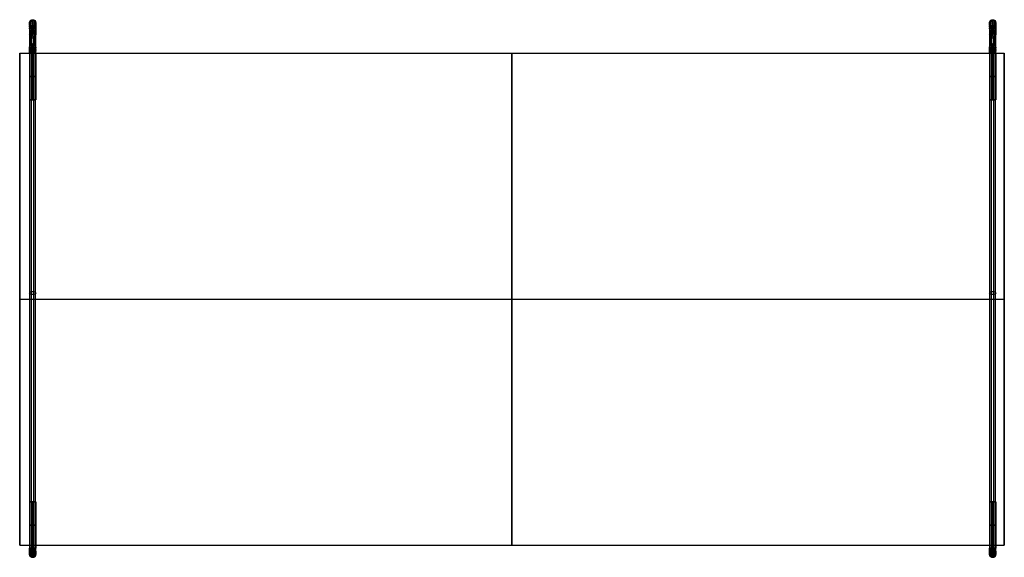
# Model space of a CAD drawing. Header units: millimetres. Extents: x -400 to 400, y -220 to 217.
import ezdxf

# ---------------------------------------------------------------- set-up
doc = ezdxf.new("R2010")
doc.units = ezdxf.units.MM
doc.layers.add('Défaut', color=7, linetype='Continuous', true_color=0x000000)

msp = doc.modelspace()

# ---------------------------------------------------------------- linework, layer by layer
at = {"layer": 'Défaut'}
for p, q in [((-388.58, 217.18, 301.7), (-388.58, 197.46, 12.5)), ((391.42, 217.18, 301.7), (391.42, 197.46, 12.5)), ((-391.82, 215.78, 301.79), (-391.82, 196.06, 12.6)), ((-390.42, 212.54, 302.01), (-390.42, 192.83, 12.82)), ((-387.18, 213.94, 301.92), (-387.18, 194.23, 12.72)), ((388.18, 215.78, 301.79), (388.18, 196.06, 12.6)), ((389.58, 212.54, 302.01), (389.58, 192.83, 12.82)), ((392.82, 213.94, 301.92), (392.82, 194.23, 12.72)), ((-391.82, -215.39, 56.33), (-391.82, 204.55, 308.66)), ((-390.42, -213.72, 53.55), (-390.42, 206.22, 305.88)), ((-388.58, -216.11, 57.53), (-388.58, 203.83, 309.86)), ((-387.18, -214.44, 54.75), (-387.18, 205.5, 307.08)), ((388.18, -215.39, 56.33), (388.18, 204.55, 308.66)), ((389.58, -213.72, 53.55), (389.58, 206.22, 305.88)), ((391.42, -216.11, 57.53), (391.42, 203.83, 309.86)), ((392.82, -214.44, 54.75), (392.82, 205.5, 307.08)), ((-400, 190.16, 8), (-400, -209.84, 8)), ((-392, 190.16, 8), (-392, 152.16, 8)), ((-389.5, 190.16, 10.5), (-389.5, 152.16, 10.5)), ((-389.5, 190.16, 5.5), (-389.5, 152.16, 5.5)), ((-387, 190.16, 8), (-387, 152.16, 8)), ((388, 190.16, 8), (388, 152.16, 8)), ((390.5, 190.16, 10.5), (390.5, 152.16, 10.5)), ((390.5, 190.16, 5.5), (390.5, 152.16, 5.5)), ((393, 190.16, 8), (393, 152.16, 8)), ((400, 190.16, 8), (400, -209.84, 8)), ((-387, 152.16, 8), (-392, 152.16, 8)), ((-389.5, 152.16, 10.5), (-389.5, 152.16, 5.5)), ((393, 152.16, 8), (388, 152.16, 8)), ((390.5, 152.16, 10.5), (390.5, 152.16, 5.5)), ((-400, -9.84, 16), (-400, -9.84)), ((400, -9.84, 16), (400, -9.84)), ((-392, -174.84, 8), (-392, -212.34, 8)), ((-392, -174.84, 8), (-387, -174.84, 8)), ((-389.5, -174.84, 10.5), (-389.5, -212.34, 10.5)), ((-389.5, -174.84, 5.5), (-389.5, -212.34, 5.5)), ((-389.5, -174.84, 10.5), (-389.5, -174.84, 5.5)), ((-387, -174.84, 8), (-387, -212.34, 8)), ((388, -174.84, 8), (388, -212.34, 8)), ((388, -174.84, 8), (393, -174.84, 8)), ((390.5, -174.84, 10.5), (390.5, -212.34, 10.5)), ((390.5, -174.84, 5.5), (390.5, -212.34, 5.5)), ((390.5, -174.84, 10.5), (390.5, -174.84, 5.5)), ((393, -174.84, 8), (393, -212.34, 8)), ((-390.42, -215.01, 13), (-390.42, -215.01, 51.26)), ((389.58, -215.01, 13), (389.58, -215.01, 51.26)), ((-391.82, -218.26, 13), (-391.82, -218.26, 51.26)), ((-388.58, -219.66, 13), (-388.58, -219.66, 51.26)), ((-387.18, -216.42, 13), (-387.18, -216.42, 51.26)), ((388.18, -218.26, 13), (388.18, -218.26, 51.26)), ((391.42, -219.66, 13), (391.42, -219.66, 51.26)), ((392.82, -216.42, 13), (392.82, -216.42, 51.26))]:
    msp.add_line(p, q, dxfattribs=at)
at = {"layer": 'Défaut', "extrusion": (0, -0.068015, -0.997684)}
for centre in [(-389.5, -193.83, -170.84), (390.5, -193.83, -170.84)]:
    msp.add_circle(centre, 2.5, dxfattribs=at)
at = {"layer": 'Défaut', "extrusion": (0, -1, 0)}
for centre in [(-389.5, 8, -171.16), (390.5, 8, -171.16), (-389.5, 8, 174.84), (390.5, 8, 174.84), (-389.5, 8, 193.59), (390.5, 8, 193.59)]:
    msp.add_circle(centre, 2.5, dxfattribs=at)
at = {"layer": 'Défaut', "extrusion": (0, 1, 0)}
for centre in [(389.5, 8, 152.16), (-390.5, 8, 152.16)]:
    msp.add_circle(centre, 2.5, dxfattribs=at)
at = {"layer": 'Défaut', "extrusion": (-1.81899e-12, 0.857167, 0.515038)}
for centre in [(389.5, 158.3, 89.35), (-390.5, 158.3, 89.35)]:
    msp.add_circle(centre, 2.5, dxfattribs=at)
at = {"layer": 'Défaut'}
for centre in [(-389.5, -217.34, 32.13), (390.5, -217.34, 32.13)]:
    msp.add_circle(centre, 2.5, dxfattribs=at)
at = {"layer": 'Défaut', "extrusion": (3.93742e-14, -0.068015, -0.997684)}
for centre in [(-389.5, -193.83, -315.77), (390.5, -193.83, -315.77)]:
    msp.add_arc(centre, 2.5, 201.6, 270, dxfattribs=at)
at = {"layer": 'Défaut', "extrusion": (7.33676e-14, -0.068015, -0.997684)}
for centre in [(-389.5, -193.83, -315.77), (390.5, -193.83, -315.77)]:
    msp.add_arc(centre, 2.5, 270, 0, dxfattribs=at)
at = {"layer": 'Défaut', "extrusion": (-3.21809e-13, -0.068015, -0.997684)}
for centre in [(-389.5, -193.83, -315.77), (390.5, -193.83, -315.77)]:
    msp.add_arc(centre, 2.5, 180, 201.6, dxfattribs=at)
at = {"layer": 'Défaut', "extrusion": (8.48403e-14, -0.068015, -0.997684)}
for centre in [(-389.5, -193.83, -315.77), (390.5, -193.83, -315.77)]:
    msp.add_arc(centre, 2.5, 90, 180, dxfattribs=at)
at = {"layer": 'Défaut', "extrusion": (2.76116e-14, -0.068015, -0.997684)}
for centre in [(-389.5, -193.83, -315.77), (390.5, -193.83, -315.77)]:
    msp.add_arc(centre, 2.5, 360, 90, dxfattribs=at)
at = {"layer": 'Défaut', "extrusion": (7.0538e-13, -0.857167, -0.515038)}
msp.add_arc((-389.5, 158.3, -334.31), 2.5, 180, 248.4, dxfattribs=at)
at = {"layer": 'Défaut', "extrusion": (-8.28551e-13, 0.857167, 0.515038)}
for centre in [(389.5, 158.3, 334.31), (-390.5, 158.3, 334.31)]:
    msp.add_arc(centre, 2.5, 0, 90, dxfattribs=at)
at = {"layer": 'Défaut', "extrusion": (6.90211e-13, -0.857167, -0.515038)}
for centre in [(-389.5, 158.3, -334.31), (390.5, 158.3, -334.31)]:
    msp.add_arc(centre, 2.5, 248.4, 270, dxfattribs=at)
at = {"layer": 'Défaut', "extrusion": (5.02261e-13, -0.857167, -0.515038)}
for centre in [(-389.5, 158.3, -334.31), (390.5, 158.3, -334.31)]:
    msp.add_arc(centre, 2.5, 270, 0, dxfattribs=at)
at = {"layer": 'Défaut', "extrusion": (3.25275e-13, -0.857167, -0.515038)}
for centre in [(-389.5, 158.3, -334.31), (390.5, 158.3, -334.31)]:
    msp.add_arc(centre, 2.5, 0, 90, dxfattribs=at)
at = {"layer": 'Défaut', "extrusion": (7.05352e-13, -0.857167, -0.515038)}
msp.add_arc((390.5, 158.3, -334.31), 2.5, 180, 248.4, dxfattribs=at)
at = {"layer": 'Défaut', "extrusion": (-4.36986e-14, 0.068015, 0.997684)}
for centre in [(389.5, -193.83, 25.9), (-390.5, -193.83, 25.9)]:
    msp.add_arc(centre, 2.5, 338.4, 360, dxfattribs=at)
at = {"layer": 'Défaut', "extrusion": (4.45907e-14, -0.068015, -0.997684)}
for centre in [(-389.5, -193.83, -25.9), (390.5, -193.83, -25.9)]:
    msp.add_arc(centre, 2.5, 90, 180, dxfattribs=at)
at = {"layer": 'Défaut', "extrusion": (-4.31599e-14, 0.068015, 0.997684)}
for centre in [(389.5, -193.83, 25.9), (-390.5, -193.83, 25.9)]:
    msp.add_arc(centre, 2.5, 270, 338.4, dxfattribs=at)
at = {"layer": 'Défaut', "extrusion": (-4.54203e-14, 0.068015, 0.997684)}
for centre in [(389.5, -193.83, 25.9), (-390.5, -193.83, 25.9)]:
    msp.add_arc(centre, 2.5, 180, 270, dxfattribs=at)
at = {"layer": 'Défaut', "extrusion": (-4.45284e-14, 0.068015, 0.997684)}
for centre in [(389.5, -193.83, 25.9), (-390.5, -193.83, 25.9)]:
    msp.add_arc(centre, 2.5, 90, 180, dxfattribs=at)
at = {"layer": 'Défaut', "extrusion": (0, -1, 0)}
for centre, start, end in [((-389.5, 8, -190.16), 90, 270), ((-389.5, 8, -190.16), 360, 90), ((-389.5, 8, -190.16), 270, 360), ((390.5, 8, -190.16), 90, 270), ((390.5, 8, -190.16), 360, 90), ((390.5, 8, -190.16), 270, 360), ((-389.5, 8, 212.34), 90, 270), ((390.5, 8, 212.34), 90, 270)]:
    msp.add_arc(centre, 2.5, start, end, dxfattribs=at)
at = {"layer": 'Défaut', "extrusion": (-5.82557e-13, 0.857167, 0.515038)}
for centre in [(389.5, 158.3, -155.61), (-390.5, 158.3, -155.61)]:
    msp.add_arc(centre, 2.5, 291.6, 0, dxfattribs=at)
at = {"layer": 'Défaut'}
for centre, start, end in [((-389.5, -217.34, 51.26), 90, 180), ((-389.5, -217.34, 13), 90, 180), ((-389.5, -217.34, 13), 0, 90), ((390.5, -217.34, 51.26), 90, 180), ((390.5, -217.34, 13), 90, 180), ((390.5, -217.34, 13), 0, 90), ((-389.5, -217.34, 13), 180, 201.6), ((-389.5, -217.34, 13), 201.6, 270), ((-389.5, -217.34, 13), 270, 0), ((390.5, -217.34, 13), 180, 201.6), ((390.5, -217.34, 13), 201.6, 270), ((390.5, -217.34, 13), 270, 0)]:
    msp.add_arc(centre, 2.5, start, end, dxfattribs=at)
at = {"layer": 'Défaut', "extrusion": (-6.60056e-13, 0.857167, 0.515038)}
for centre in [(389.5, 158.3, -155.61), (-390.5, 158.3, -155.61)]:
    msp.add_arc(centre, 2.5, 360, 90, dxfattribs=at)
at = {"layer": 'Défaut', "extrusion": (-5.56527e-13, 0.857167, 0.515038)}
for centre in [(389.5, 158.3, -155.61), (-390.5, 158.3, -155.61)]:
    msp.add_arc(centre, 2.5, 270, 291.6, dxfattribs=at)
at = {"layer": 'Défaut', "extrusion": (0, 1, 0)}
for centre, start, end in [((389.5, 8, -212.34), 90, 180), ((389.5, 8, -212.34), 180, 270), ((-390.5, 8, -212.34), 90, 180), ((-390.5, 8, -212.34), 180, 270)]:
    msp.add_arc(centre, 2.5, start, end, dxfattribs=at)
at = {"layer": 'Défaut', "extrusion": (-6.66915e-13, 0.857167, 0.515038)}
for centre in [(389.5, 158.3, -155.61), (-390.5, 158.3, -155.61)]:
    msp.add_arc(centre, 2.5, 180, 270, dxfattribs=at)
at = {"layer": 'Défaut', "extrusion": (0, 0, -1)}
for centre, start, end in [((389.5, -217.34, -51.26), 90, 180), ((-390.5, -217.34, -51.26), 90, 180), ((389.5, -217.34, -51.26), 338.4, 360), ((389.5, -217.34, -51.26), 270, 338.4), ((389.5, -217.34, -51.26), 180, 270), ((-390.5, -217.34, -51.26), 338.4, 360), ((-390.5, -217.34, -51.26), 270, 338.4), ((-390.5, -217.34, -51.26), 180, 270)]:
    msp.add_arc(centre, 2.5, start, end, dxfattribs=at)
at = {"layer": 'Défaut', "extrusion": (-5.49893e-13, 0.857167, 0.515038)}
for centre in [(389.5, 158.3, -155.61), (-390.5, 158.3, -155.61)]:
    msp.add_arc(centre, 2.5, 90, 180, dxfattribs=at)
at = {"layer": 'Défaut'}
for points, knots in [([(-389.5, 212.3, 303.09), (-392, 212.3, 303.09), (-392, 214.75, 303.58), (-392, 217.2, 304.08), (-389.5, 217.2, 304.08)], [7.853982, 7.853982, 7.853982, 11.780972, 11.780972, 15.707963, 15.707963, 15.707963]), ([(-389.5, 211.93, 304.13), (-392, 211.93, 304.13), (-392, 214.15, 305.28), (-392, 216.37, 306.43), (-389.5, 216.37, 306.43)], [7.853982, 7.853982, 7.853982, 11.780972, 11.780972, 15.707963, 15.707963, 15.707963]), ([(-389.5, 217.2, 304.08), (-387, 217.2, 304.08), (-387, 214.75, 303.58), (-387, 212.3, 303.09), (-389.5, 212.3, 303.09)], [0, 0, 0, 3.926991, 3.926991, 7.853982, 7.853982, 7.853982]), ([(-389.5, 216.37, 306.43), (-387, 216.37, 306.43), (-387, 214.15, 305.28), (-387, 211.93, 304.13), (-389.5, 211.93, 304.13)], [0, 0, 0, 3.926991, 3.926991, 7.853982, 7.853982, 7.853982]), ([(390.5, 212.3, 303.09), (388, 212.3, 303.09), (388, 214.75, 303.58), (388, 217.2, 304.08), (390.5, 217.2, 304.08)], [7.853982, 7.853982, 7.853982, 11.780972, 11.780972, 15.707963, 15.707963, 15.707963]), ([(390.5, 211.93, 304.13), (388, 211.93, 304.13), (388, 214.15, 305.28), (388, 216.37, 306.43), (390.5, 216.37, 306.43)], [7.853982, 7.853982, 7.853982, 11.780972, 11.780972, 15.707963, 15.707963, 15.707963]), ([(390.5, 217.2, 304.08), (393, 217.2, 304.08), (393, 214.75, 303.58), (393, 212.3, 303.09), (390.5, 212.3, 303.09)], [0, 0, 0, 3.926991, 3.926991, 7.853982, 7.853982, 7.853982]), ([(390.5, 216.37, 306.43), (393, 216.37, 306.43), (393, 214.15, 305.28), (393, 211.93, 304.13), (390.5, 211.93, 304.13)], [0, 0, 0, 3.926991, 3.926991, 7.853982, 7.853982, 7.853982]), ([(-389.5, 211.29, 305.04), (-392, 211.29, 305.04), (-392, 213.11, 306.75), (-392, 214.93, 308.46), (-389.5, 214.93, 308.46)], [7.853982, 7.853982, 7.853982, 11.780972, 11.780972, 15.707963, 15.707963, 15.707963]), ([(-389.5, 210.46, 305.71), (-392, 210.46, 305.71), (-392, 211.77, 307.84), (-392, 213.07, 309.97), (-389.5, 213.07, 309.97)], [7.853982, 7.853982, 7.853982, 11.780972, 11.780972, 15.707963, 15.707963, 15.707963]), ([(-389.5, 209.49, 306.14), (-392, 209.49, 306.14), (-392, 210.18, 308.54), (-392, 210.88, 310.94), (-389.5, 210.88, 310.94)], [7.853982, 7.853982, 7.853982, 11.780972, 11.780972, 15.707963, 15.707963, 15.707963]), ([(-389.5, 208.39, 306.3), (-392, 208.39, 306.3), (-392, 208.4, 308.8), (-392, 208.41, 311.3), (-389.5, 208.41, 311.3)], [7.853982, 7.853982, 7.853982, 11.780972, 11.780972, 15.707963, 15.707963, 15.707963]), ([(-389.5, 214.93, 308.46), (-387, 214.93, 308.46), (-387, 213.11, 306.75), (-387, 211.29, 305.04), (-389.5, 211.29, 305.04)], [0, 0, 0, 3.926991, 3.926991, 7.853982, 7.853982, 7.853982]), ([(-389.5, 213.07, 309.97), (-387, 213.07, 309.97), (-387, 211.77, 307.84), (-387, 210.46, 305.71), (-389.5, 210.46, 305.71)], [0, 0, 0, 3.926991, 3.926991, 7.853982, 7.853982, 7.853982]), ([(-389.5, 210.88, 310.94), (-387, 210.88, 310.94), (-387, 210.18, 308.54), (-387, 209.49, 306.14), (-389.5, 209.49, 306.14)], [0, 0, 0, 3.926991, 3.926991, 7.853982, 7.853982, 7.853982]), ([(-389.5, 208.41, 311.3), (-387, 208.41, 311.3), (-387, 208.4, 308.8), (-387, 208.39, 306.3), (-389.5, 208.39, 306.3)], [0, 0, 0, 3.926991, 3.926991, 7.853982, 7.853982, 7.853982]), ([(390.5, 211.29, 305.04), (388, 211.29, 305.04), (388, 213.11, 306.75), (388, 214.93, 308.46), (390.5, 214.93, 308.46)], [7.853982, 7.853982, 7.853982, 11.780972, 11.780972, 15.707963, 15.707963, 15.707963]), ([(390.5, 210.46, 305.71), (388, 210.46, 305.71), (388, 211.77, 307.84), (388, 213.07, 309.97), (390.5, 213.07, 309.97)], [7.853982, 7.853982, 7.853982, 11.780972, 11.780972, 15.707963, 15.707963, 15.707963]), ([(390.5, 209.49, 306.14), (388, 209.49, 306.14), (388, 210.18, 308.54), (388, 210.88, 310.94), (390.5, 210.88, 310.94)], [7.853982, 7.853982, 7.853982, 11.780972, 11.780972, 15.707963, 15.707963, 15.707963]), ([(390.5, 208.39, 306.3), (388, 208.39, 306.3), (388, 208.4, 308.8), (388, 208.41, 311.3), (390.5, 208.41, 311.3)], [7.853982, 7.853982, 7.853982, 11.780972, 11.780972, 15.707963, 15.707963, 15.707963]), ([(390.5, 214.93, 308.46), (393, 214.93, 308.46), (393, 213.11, 306.75), (393, 211.29, 305.04), (390.5, 211.29, 305.04)], [0, 0, 0, 3.926991, 3.926991, 7.853982, 7.853982, 7.853982]), ([(390.5, 213.07, 309.97), (393, 213.07, 309.97), (393, 211.77, 307.84), (393, 210.46, 305.71), (390.5, 210.46, 305.71)], [0, 0, 0, 3.926991, 3.926991, 7.853982, 7.853982, 7.853982]), ([(390.5, 210.88, 310.94), (393, 210.88, 310.94), (393, 210.18, 308.54), (393, 209.49, 306.14), (390.5, 209.49, 306.14)], [0, 0, 0, 3.926991, 3.926991, 7.853982, 7.853982, 7.853982]), ([(390.5, 208.41, 311.3), (393, 208.41, 311.3), (393, 208.4, 308.8), (393, 208.39, 306.3), (390.5, 208.39, 306.3)], [0, 0, 0, 3.926991, 3.926991, 7.853982, 7.853982, 7.853982]), ([(-389.5, 207.29, 306.15), (-392, 207.29, 306.15), (-392, 206.62, 308.55), (-392, 205.94, 310.96), (-389.5, 205.94, 310.96)], [7.853982, 7.853982, 7.853982, 11.780972, 11.780972, 15.707963, 15.707963, 15.707963]), ([(-389.5, 205.94, 310.96), (-387, 205.94, 310.96), (-387, 206.62, 308.55), (-387, 207.29, 306.15), (-389.5, 207.29, 306.15)], [0, 0, 0, 3.926991, 3.926991, 7.853982, 7.853982, 7.853982]), ([(390.5, 207.29, 306.15), (388, 207.29, 306.15), (388, 206.62, 308.55), (388, 205.94, 310.96), (390.5, 205.94, 310.96)], [7.853982, 7.853982, 7.853982, 11.780972, 11.780972, 15.707963, 15.707963, 15.707963]), ([(390.5, 205.94, 310.96), (393, 205.94, 310.96), (393, 206.62, 308.55), (393, 207.29, 306.15), (390.5, 207.29, 306.15)], [0, 0, 0, 3.926991, 3.926991, 7.853982, 7.853982, 7.853982]), ([(-389.5, 192.43, 11.96), (-392, 192.43, 11.96), (-392, 194.7, 10.92), (-392, 196.97, 9.87), (-389.5, 196.97, 9.87)], [7.853982, 7.853982, 7.853982, 11.780972, 11.780972, 15.707963, 15.707963, 15.707963]), ([(-389.5, 191.86, 11.17), (-392, 191.86, 11.17), (-392, 193.57, 9.35), (-392, 195.28, 7.52), (-389.5, 195.28, 7.52)], [7.853982, 7.853982, 7.853982, 11.780972, 11.780972, 15.707963, 15.707963, 15.707963]), ([(-389.5, 191.47, 10.87), (-392, 191.47, 10.87), (-392, 192.79, 8.75), (-392, 194.11, 6.62), (-389.5, 194.11, 6.62)], [7.853982, 7.853982, 7.853982, 11.780972, 11.780972, 15.707963, 15.707963, 15.707963]), ([(-389.5, 191.04, 10.66), (-392, 191.04, 10.66), (-392, 191.93, 8.32), (-392, 192.81, 5.99), (-389.5, 192.81, 5.99)], [7.853982, 7.853982, 7.853982, 11.780972, 11.780972, 15.707963, 15.707963, 15.707963]), ([(-389.5, 196.97, 9.87), (-387, 196.97, 9.87), (-387, 194.7, 10.92), (-387, 192.43, 11.96), (-389.5, 192.43, 11.96)], [0, 0, 0, 3.926991, 3.926991, 7.853982, 7.853982, 7.853982]), ([(-389.5, 195.28, 7.52), (-387, 195.28, 7.52), (-387, 193.57, 9.35), (-387, 191.86, 11.17), (-389.5, 191.86, 11.17)], [0, 0, 0, 3.926991, 3.926991, 7.853982, 7.853982, 7.853982]), ([(-389.5, 194.11, 6.62), (-387, 194.11, 6.62), (-387, 192.79, 8.75), (-387, 191.47, 10.87), (-389.5, 191.47, 10.87)], [0, 0, 0, 3.926991, 3.926991, 7.853982, 7.853982, 7.853982]), ([(-389.5, 192.81, 5.99), (-387, 192.81, 5.99), (-387, 191.93, 8.32), (-387, 191.04, 10.66), (-389.5, 191.04, 10.66)], [0, 0, 0, 3.926991, 3.926991, 7.853982, 7.853982, 7.853982]), ([(390.5, 192.43, 11.96), (388, 192.43, 11.96), (388, 194.7, 10.92), (388, 196.97, 9.87), (390.5, 196.97, 9.87)], [7.853982, 7.853982, 7.853982, 11.780972, 11.780972, 15.707963, 15.707963, 15.707963]), ([(390.5, 191.86, 11.17), (388, 191.86, 11.17), (388, 193.57, 9.35), (388, 195.28, 7.52), (390.5, 195.28, 7.52)], [7.853982, 7.853982, 7.853982, 11.780972, 11.780972, 15.707963, 15.707963, 15.707963]), ([(390.5, 191.47, 10.87), (388, 191.47, 10.87), (388, 192.79, 8.75), (388, 194.11, 6.62), (390.5, 194.11, 6.62)], [7.853982, 7.853982, 7.853982, 11.780972, 11.780972, 15.707963, 15.707963, 15.707963]), ([(390.5, 191.04, 10.66), (388, 191.04, 10.66), (388, 191.93, 8.32), (388, 192.81, 5.99), (390.5, 192.81, 5.99)], [7.853982, 7.853982, 7.853982, 11.780972, 11.780972, 15.707963, 15.707963, 15.707963]), ([(390.5, 196.97, 9.87), (393, 196.97, 9.87), (393, 194.7, 10.92), (393, 192.43, 11.96), (390.5, 192.43, 11.96)], [0, 0, 0, 3.926991, 3.926991, 7.853982, 7.853982, 7.853982]), ([(390.5, 195.28, 7.52), (393, 195.28, 7.52), (393, 193.57, 9.35), (393, 191.86, 11.17), (390.5, 191.86, 11.17)], [0, 0, 0, 3.926991, 3.926991, 7.853982, 7.853982, 7.853982]), ([(390.5, 194.11, 6.62), (393, 194.11, 6.62), (393, 192.79, 8.75), (393, 191.47, 10.87), (390.5, 191.47, 10.87)], [0, 0, 0, 3.926991, 3.926991, 7.853982, 7.853982, 7.853982]), ([(390.5, 192.81, 5.99), (393, 192.81, 5.99), (393, 191.93, 8.32), (393, 191.04, 10.66), (390.5, 191.04, 10.66)], [0, 0, 0, 3.926991, 3.926991, 7.853982, 7.853982, 7.853982]), ([(-389.5, -213.26, 10.68), (-392, -213.26, 10.68), (-392, -214.18, 8.35), (-392, -215.1, 6.03), (-389.5, -215.1, 6.03)], [7.853982, 7.853982, 7.853982, 11.780972, 11.780972, 15.707963, 15.707963, 15.707963]), ([(-389.5, -213.71, 10.91), (-392, -213.71, 10.91), (-392, -215.07, 8.82), (-392, -216.44, 6.72), (-389.5, -216.44, 6.72)], [7.853982, 7.853982, 7.853982, 11.780972, 11.780972, 15.707963, 15.707963, 15.707963]), ([(-389.5, -214.11, 11.23), (-392, -214.11, 11.23), (-392, -215.87, 9.46), (-392, -217.64, 7.7), (-389.5, -217.64, 7.7)], [7.853982, 7.853982, 7.853982, 11.780972, 11.780972, 15.707963, 15.707963, 15.707963]), ([(-389.5, -214.12, 53.01), (-392, -214.12, 53.01), (-392, -215.9, 54.76), (-392, -217.69, 56.51), (-389.5, -217.69, 56.51)], [7.853982, 7.853982, 7.853982, 11.780972, 11.780972, 15.707963, 15.707963, 15.707963]), ([(-389.5, -214.43, 11.63), (-392, -214.43, 11.63), (-392, -216.52, 10.26), (-392, -218.62, 8.9), (-389.5, -218.62, 8.9)], [7.853982, 7.853982, 7.853982, 11.780972, 11.780972, 15.707963, 15.707963, 15.707963]), ([(-389.5, -214.51, 52.49), (-392, -214.51, 52.49), (-392, -216.69, 53.72), (-392, -218.87, 54.95), (-389.5, -218.87, 54.95)], [7.853982, 7.853982, 7.853982, 11.780972, 11.780972, 15.707963, 15.707963, 15.707963]), ([(-389.5, -214.66, 12.08), (-392, -214.66, 12.08), (-392, -216.99, 11.16), (-392, -219.31, 10.24), (-389.5, -219.31, 10.24)], [7.853982, 7.853982, 7.853982, 11.780972, 11.780972, 15.707963, 15.707963, 15.707963]), ([(-389.5, -214.76, 51.88), (-392, -214.76, 51.88), (-392, -217.18, 52.51), (-392, -219.6, 53.13), (-389.5, -219.6, 53.13)], [7.853982, 7.853982, 7.853982, 11.780972, 11.780972, 15.707963, 15.707963, 15.707963]), ([(-389.5, -214.8, 12.55), (-392, -214.8, 12.55), (-392, -217.25, 12.09), (-392, -219.71, 11.64), (-389.5, -219.71, 11.64)], [7.853982, 7.853982, 7.853982, 11.780972, 11.780972, 15.707963, 15.707963, 15.707963]), ([(-389.5, -215.1, 6.03), (-387, -215.1, 6.03), (-387, -214.18, 8.35), (-387, -213.26, 10.68), (-389.5, -213.26, 10.68)], [0, 0, 0, 3.926991, 3.926991, 7.853982, 7.853982, 7.853982]), ([(-389.5, -216.44, 6.72), (-387, -216.44, 6.72), (-387, -215.07, 8.82), (-387, -213.71, 10.91), (-389.5, -213.71, 10.91)], [0, 0, 0, 3.926991, 3.926991, 7.853982, 7.853982, 7.853982]), ([(-389.5, -217.64, 7.7), (-387, -217.64, 7.7), (-387, -215.87, 9.46), (-387, -214.11, 11.23), (-389.5, -214.11, 11.23)], [0, 0, 0, 3.926991, 3.926991, 7.853982, 7.853982, 7.853982]), ([(-389.5, -217.69, 56.51), (-387, -217.69, 56.51), (-387, -215.9, 54.76), (-387, -214.12, 53.01), (-389.5, -214.12, 53.01)], [0, 0, 0, 3.926991, 3.926991, 7.853982, 7.853982, 7.853982]), ([(-389.5, -218.62, 8.9), (-387, -218.62, 8.9), (-387, -216.52, 10.26), (-387, -214.43, 11.63), (-389.5, -214.43, 11.63)], [0, 0, 0, 3.926991, 3.926991, 7.853982, 7.853982, 7.853982]), ([(-389.5, -218.87, 54.95), (-387, -218.87, 54.95), (-387, -216.69, 53.72), (-387, -214.51, 52.49), (-389.5, -214.51, 52.49)], [0, 0, 0, 3.926991, 3.926991, 7.853982, 7.853982, 7.853982]), ([(-389.5, -219.31, 10.24), (-387, -219.31, 10.24), (-387, -216.99, 11.16), (-387, -214.66, 12.08), (-389.5, -214.66, 12.08)], [0, 0, 0, 3.926991, 3.926991, 7.853982, 7.853982, 7.853982]), ([(-389.5, -219.6, 53.13), (-387, -219.6, 53.13), (-387, -217.18, 52.51), (-387, -214.76, 51.88), (-389.5, -214.76, 51.88)], [0, 0, 0, 3.926991, 3.926991, 7.853982, 7.853982, 7.853982]), ([(-389.5, -219.71, 11.64), (-387, -219.71, 11.64), (-387, -217.25, 12.09), (-387, -214.8, 12.55), (-389.5, -214.8, 12.55)], [0, 0, 0, 3.926991, 3.926991, 7.853982, 7.853982, 7.853982]), ([(390.5, -213.26, 10.68), (388, -213.26, 10.68), (388, -214.18, 8.35), (388, -215.1, 6.03), (390.5, -215.1, 6.03)], [7.853982, 7.853982, 7.853982, 11.780972, 11.780972, 15.707963, 15.707963, 15.707963]), ([(390.5, -213.71, 10.91), (388, -213.71, 10.91), (388, -215.07, 8.82), (388, -216.44, 6.72), (390.5, -216.44, 6.72)], [7.853982, 7.853982, 7.853982, 11.780972, 11.780972, 15.707963, 15.707963, 15.707963]), ([(390.5, -214.11, 11.23), (388, -214.11, 11.23), (388, -215.87, 9.46), (388, -217.64, 7.7), (390.5, -217.64, 7.7)], [7.853982, 7.853982, 7.853982, 11.780972, 11.780972, 15.707963, 15.707963, 15.707963]), ([(390.5, -214.12, 53.01), (388, -214.12, 53.01), (388, -215.9, 54.76), (388, -217.69, 56.51), (390.5, -217.69, 56.51)], [7.853982, 7.853982, 7.853982, 11.780972, 11.780972, 15.707963, 15.707963, 15.707963]), ([(390.5, -214.43, 11.63), (388, -214.43, 11.63), (388, -216.52, 10.26), (388, -218.62, 8.9), (390.5, -218.62, 8.9)], [7.853982, 7.853982, 7.853982, 11.780972, 11.780972, 15.707963, 15.707963, 15.707963]), ([(390.5, -214.51, 52.49), (388, -214.51, 52.49), (388, -216.69, 53.72), (388, -218.87, 54.95), (390.5, -218.87, 54.95)], [7.853982, 7.853982, 7.853982, 11.780972, 11.780972, 15.707963, 15.707963, 15.707963]), ([(390.5, -214.66, 12.08), (388, -214.66, 12.08), (388, -216.99, 11.16), (388, -219.31, 10.24), (390.5, -219.31, 10.24)], [7.853982, 7.853982, 7.853982, 11.780972, 11.780972, 15.707963, 15.707963, 15.707963]), ([(390.5, -214.76, 51.88), (388, -214.76, 51.88), (388, -217.18, 52.51), (388, -219.6, 53.13), (390.5, -219.6, 53.13)], [7.853982, 7.853982, 7.853982, 11.780972, 11.780972, 15.707963, 15.707963, 15.707963]), ([(390.5, -214.8, 12.55), (388, -214.8, 12.55), (388, -217.25, 12.09), (388, -219.71, 11.64), (390.5, -219.71, 11.64)], [7.853982, 7.853982, 7.853982, 11.780972, 11.780972, 15.707963, 15.707963, 15.707963]), ([(390.5, -215.1, 6.03), (393, -215.1, 6.03), (393, -214.18, 8.35), (393, -213.26, 10.68), (390.5, -213.26, 10.68)], [0, 0, 0, 3.926991, 3.926991, 7.853982, 7.853982, 7.853982]), ([(390.5, -216.44, 6.72), (393, -216.44, 6.72), (393, -215.07, 8.82), (393, -213.71, 10.91), (390.5, -213.71, 10.91)], [0, 0, 0, 3.926991, 3.926991, 7.853982, 7.853982, 7.853982]), ([(390.5, -217.64, 7.7), (393, -217.64, 7.7), (393, -215.87, 9.46), (393, -214.11, 11.23), (390.5, -214.11, 11.23)], [0, 0, 0, 3.926991, 3.926991, 7.853982, 7.853982, 7.853982]), ([(390.5, -217.69, 56.51), (393, -217.69, 56.51), (393, -215.9, 54.76), (393, -214.12, 53.01), (390.5, -214.12, 53.01)], [0, 0, 0, 3.926991, 3.926991, 7.853982, 7.853982, 7.853982]), ([(390.5, -218.62, 8.9), (393, -218.62, 8.9), (393, -216.52, 10.26), (393, -214.43, 11.63), (390.5, -214.43, 11.63)], [0, 0, 0, 3.926991, 3.926991, 7.853982, 7.853982, 7.853982]), ([(390.5, -218.87, 54.95), (393, -218.87, 54.95), (393, -216.69, 53.72), (393, -214.51, 52.49), (390.5, -214.51, 52.49)], [0, 0, 0, 3.926991, 3.926991, 7.853982, 7.853982, 7.853982]), ([(390.5, -219.31, 10.24), (393, -219.31, 10.24), (393, -216.99, 11.16), (393, -214.66, 12.08), (390.5, -214.66, 12.08)], [0, 0, 0, 3.926991, 3.926991, 7.853982, 7.853982, 7.853982]), ([(390.5, -219.6, 53.13), (393, -219.6, 53.13), (393, -217.18, 52.51), (393, -214.76, 51.88), (390.5, -214.76, 51.88)], [0, 0, 0, 3.926991, 3.926991, 7.853982, 7.853982, 7.853982]), ([(390.5, -219.71, 11.64), (393, -219.71, 11.64), (393, -217.25, 12.09), (393, -214.8, 12.55), (390.5, -214.8, 12.55)], [0, 0, 0, 3.926991, 3.926991, 7.853982, 7.853982, 7.853982])]:
    msp.add_rational_spline(points, [1, 0.707106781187, 1, 0.707106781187, 1], degree=2, knots=knots, dxfattribs=at)
for points, knots in [([(-389.5, 203.74, 310.01), (-389.5, 204.43, 310.42), (-389.5, 205.94, 311.08), (-389.5, 208.41, 311.41), (-389.5, 210.88, 311.06), (-389.5, 213.13, 310.07), (-389.5, 215.03, 308.52), (-389.5, 216.47, 306.48), (-389.5, 217.3, 304.13), (-389.5, 217.41, 302.48), (-389.5, 217.35, 301.68)], [-14.169444, -14.169444, -14.169444, -14.169444, -12.43176, -10.627083, -8.822406, -7.084722, -5.347038, -3.542361, -1.737684, 0, 0, 0, 0]), ([(390.5, 203.74, 310.01), (390.5, 204.43, 310.42), (390.5, 205.94, 311.08), (390.5, 208.41, 311.41), (390.5, 210.88, 311.06), (390.5, 213.13, 310.07), (390.5, 215.03, 308.52), (390.5, 216.47, 306.48), (390.5, 217.3, 304.13), (390.5, 217.41, 302.48), (390.5, 217.35, 301.68)], [-14.169444, -14.169444, -14.169444, -14.169444, -12.43176, -10.627083, -8.822406, -7.084722, -5.347038, -3.542361, -1.737684, 0, 0, 0, 0]), ([(-392, 214.86, 301.85), (-392, 214.9, 302.43), (-392, 214.82, 303.62), (-392, 214.22, 305.32), (-392, 213.18, 306.79), (-392, 211.81, 307.91), (-392, 210.18, 308.62), (-392, 208.4, 308.88), (-392, 206.62, 308.64), (-392, 205.52, 308.17), (-392, 205.03, 307.87)], [0, 0, 0, 0, 1.737684, 3.542361, 5.347038, 7.084722, 8.822406, 10.627083, 12.43176, 14.169444, 14.169444, 14.169444, 14.169444]), ([(-389.5, 212.37, 302.02), (-389.5, 212.39, 302.38), (-389.5, 212.34, 303.11), (-389.5, 211.97, 304.16), (-389.5, 211.33, 305.06), (-389.5, 210.49, 305.75), (-389.5, 209.49, 306.19), (-389.5, 208.39, 306.35), (-389.5, 207.29, 306.2), (-389.5, 206.62, 305.91), (-389.5, 206.31, 305.73)], [0, 0, 0, 0, 1.737684, 3.542361, 5.347038, 7.084722, 8.822406, 10.627083, 12.43176, 14.169444, 14.169444, 14.169444, 14.169444]), ([(-387, 214.86, 301.85), (-387, 214.9, 302.43), (-387, 214.82, 303.62), (-387, 214.22, 305.32), (-387, 213.18, 306.79), (-387, 211.81, 307.91), (-387, 210.18, 308.62), (-387, 208.4, 308.88), (-387, 206.62, 308.64), (-387, 205.52, 308.17), (-387, 205.03, 307.87)], [0, 0, 0, 0, 1.737684, 3.542361, 5.347038, 7.084722, 8.822406, 10.627083, 12.43176, 14.169444, 14.169444, 14.169444, 14.169444]), ([(388, 214.86, 301.85), (388, 214.9, 302.43), (388, 214.82, 303.62), (388, 214.22, 305.32), (388, 213.18, 306.79), (388, 211.81, 307.91), (388, 210.18, 308.62), (388, 208.4, 308.88), (388, 206.62, 308.64), (388, 205.52, 308.17), (388, 205.03, 307.87)], [0, 0, 0, 0, 1.737684, 3.542361, 5.347038, 7.084722, 8.822406, 10.627083, 12.43176, 14.169444, 14.169444, 14.169444, 14.169444]), ([(390.5, 212.37, 302.02), (390.5, 212.39, 302.38), (390.5, 212.34, 303.11), (390.5, 211.97, 304.16), (390.5, 211.33, 305.06), (390.5, 210.49, 305.75), (390.5, 209.49, 306.19), (390.5, 208.39, 306.35), (390.5, 207.29, 306.2), (390.5, 206.62, 305.91), (390.5, 206.31, 305.73)], [0, 0, 0, 0, 1.737684, 3.542361, 5.347038, 7.084722, 8.822406, 10.627083, 12.43176, 14.169444, 14.169444, 14.169444, 14.169444]), ([(393, 214.86, 301.85), (393, 214.9, 302.43), (393, 214.82, 303.62), (393, 214.22, 305.32), (393, 213.18, 306.79), (393, 211.81, 307.91), (393, 210.18, 308.62), (393, 208.4, 308.88), (393, 206.62, 308.64), (393, 205.52, 308.17), (393, 205.03, 307.87)], [0, 0, 0, 0, 1.737684, 3.542361, 5.347038, 7.084722, 8.822406, 10.627083, 12.43176, 14.169444, 14.169444, 14.169444, 14.169444]), ([(-392, 190.16, 8), (-392, 190.76, 8), (-392, 191.68, 8.17), (-392, 192.81, 8.73), (-392, 193.85, 9.52), (-392, 194.79, 10.82), (-392, 195.1, 12.06), (-392, 195.14, 12.66)], [0, 0, 0, 0, 1.80973, 2.773958, 3.756816, 5.703901, 7.513632, 7.513632, 7.513632, 7.513632]), ([(-389.5, 197.64, 12.49), (-389.5, 197.58, 11.59), (-389.5, 197.11, 9.74), (-389.5, 195.69, 7.78), (-389.5, 194.14, 6.59), (-389.5, 192.45, 5.75), (-389.5, 191.06, 5.5), (-389.5, 190.16, 5.5)], [-7.513632, -7.513632, -7.513632, -7.513632, -5.703901, -3.756816, -2.773958, -1.80973, 0, 0, 0, 0]), ([(-389.5, 190.16, 10.5), (-389.5, 190.46, 10.5), (-389.5, 190.92, 10.58), (-389.5, 191.48, 10.86), (-389.5, 192, 11.26), (-389.5, 192.47, 11.91), (-389.5, 192.63, 12.53), (-389.5, 192.65, 12.83)], [0, 0, 0, 0, 1.80973, 2.773958, 3.756816, 5.703901, 7.513632, 7.513632, 7.513632, 7.513632]), ([(-387, 190.16, 8), (-387, 190.76, 8), (-387, 191.68, 8.17), (-387, 192.81, 8.73), (-387, 193.85, 9.52), (-387, 194.79, 10.82), (-387, 195.1, 12.06), (-387, 195.14, 12.66)], [0, 0, 0, 0, 1.80973, 2.773958, 3.756816, 5.703901, 7.513632, 7.513632, 7.513632, 7.513632]), ([(388, 190.16, 8), (388, 190.76, 8), (388, 191.68, 8.17), (388, 192.81, 8.73), (388, 193.85, 9.52), (388, 194.79, 10.82), (388, 195.1, 12.06), (388, 195.14, 12.66)], [0, 0, 0, 0, 1.80973, 2.773958, 3.756816, 5.703901, 7.513632, 7.513632, 7.513632, 7.513632]), ([(390.5, 197.64, 12.49), (390.5, 197.58, 11.59), (390.5, 197.11, 9.74), (390.5, 195.69, 7.78), (390.5, 194.14, 6.59), (390.5, 192.45, 5.75), (390.5, 191.06, 5.5), (390.5, 190.16, 5.5)], [-7.513632, -7.513632, -7.513632, -7.513632, -5.703901, -3.756816, -2.773958, -1.80973, 0, 0, 0, 0]), ([(390.5, 190.16, 10.5), (390.5, 190.46, 10.5), (390.5, 190.92, 10.58), (390.5, 191.48, 10.86), (390.5, 192, 11.26), (390.5, 192.47, 11.91), (390.5, 192.63, 12.53), (390.5, 192.65, 12.83)], [0, 0, 0, 0, 1.80973, 2.773958, 3.756816, 5.703901, 7.513632, 7.513632, 7.513632, 7.513632]), ([(393, 190.16, 8), (393, 190.76, 8), (393, 191.68, 8.17), (393, 192.81, 8.73), (393, 193.85, 9.52), (393, 194.79, 10.82), (393, 195.1, 12.06), (393, 195.14, 12.66)], [0, 0, 0, 0, 1.80973, 2.773958, 3.756816, 5.703901, 7.513632, 7.513632, 7.513632, 7.513632]), ([(-392, -217.34, 13), (-392, -217.34, 12.7), (-392, -217.28, 12.07), (-392, -217.01, 11.13), (-392, -216.55, 10.24), (-392, -215.9, 9.44), (-392, -215.1, 8.79), (-392, -213.93, 8.18), (-392, -212.97, 8), (-392, -212.34, 8)], [0, 0, 0, 0, 0.914911, 1.884792, 2.89513, 3.926985, 4.958839, 5.969177, 7.853969, 7.853969, 7.853969, 7.853969]), ([(-392, -214.91, 55.54), (-392, -215.27, 55.33), (-392, -215.95, 54.79), (-392, -216.74, 53.75), (-392, -217.23, 52.54), (-392, -217.34, 51.68), (-392, -217.34, 51.26)], [0, 0, 0, 0, 1.265495, 2.574359, 3.883222, 5.148718, 5.148718, 5.148718, 5.148718]), ([(-389.5, -214.84, 13), (-389.5, -214.84, 12.85), (-389.5, -214.81, 12.53), (-389.5, -214.68, 12.07), (-389.5, -214.44, 11.62), (-389.5, -214.12, 11.22), (-389.5, -213.72, 10.89), (-389.5, -213.13, 10.59), (-389.5, -212.65, 10.5), (-389.5, -212.34, 10.5)], [0, 0, 0, 0, 0.914911, 1.884792, 2.89513, 3.926985, 4.958839, 5.969177, 7.853969, 7.853969, 7.853969, 7.853969]), ([(-389.5, -212.34, 5.5), (-389.5, -213.28, 5.5), (-389.5, -214.73, 5.78), (-389.5, -216.48, 6.68), (-389.5, -217.68, 7.66), (-389.5, -218.65, 8.86), (-389.5, -219.35, 10.2), (-389.5, -219.75, 11.6), (-389.5, -219.84, 12.54), (-389.5, -219.84, 13)], [-7.853969, -7.853969, -7.853969, -7.853969, -5.969177, -4.958839, -3.926985, -2.89513, -1.884792, -0.914911, 0, 0, 0, 0]), ([(-389.5, -213.63, 53.4), (-389.5, -213.81, 53.29), (-389.5, -214.15, 53.02), (-389.5, -214.54, 52.5), (-389.5, -214.78, 51.9), (-389.5, -214.84, 51.47), (-389.5, -214.84, 51.26)], [0, 0, 0, 0, 1.265495, 2.574359, 3.883222, 5.148718, 5.148718, 5.148718, 5.148718]), ([(-387, -217.34, 13), (-387, -217.34, 12.7), (-387, -217.28, 12.07), (-387, -217.01, 11.13), (-387, -216.55, 10.24), (-387, -215.9, 9.44), (-387, -215.1, 8.79), (-387, -213.93, 8.18), (-387, -212.97, 8), (-387, -212.34, 8)], [0, 0, 0, 0, 0.914911, 1.884792, 2.89513, 3.926985, 4.958839, 5.969177, 7.853969, 7.853969, 7.853969, 7.853969]), ([(-387, -214.91, 55.54), (-387, -215.27, 55.33), (-387, -215.95, 54.79), (-387, -216.74, 53.75), (-387, -217.23, 52.54), (-387, -217.34, 51.68), (-387, -217.34, 51.26)], [0, 0, 0, 0, 1.265495, 2.574359, 3.883222, 5.148718, 5.148718, 5.148718, 5.148718]), ([(388, -217.34, 13), (388, -217.34, 12.7), (388, -217.28, 12.07), (388, -217.01, 11.13), (388, -216.55, 10.24), (388, -215.9, 9.44), (388, -215.1, 8.79), (388, -213.93, 8.18), (388, -212.97, 8), (388, -212.34, 8)], [0, 0, 0, 0, 0.914911, 1.884792, 2.89513, 3.926985, 4.958839, 5.969177, 7.853969, 7.853969, 7.853969, 7.853969]), ([(388, -214.91, 55.54), (388, -215.27, 55.33), (388, -215.95, 54.79), (388, -216.74, 53.75), (388, -217.23, 52.54), (388, -217.34, 51.68), (388, -217.34, 51.26)], [0, 0, 0, 0, 1.265495, 2.574359, 3.883222, 5.148718, 5.148718, 5.148718, 5.148718]), ([(390.5, -214.84, 13), (390.5, -214.84, 12.85), (390.5, -214.81, 12.53), (390.5, -214.68, 12.07), (390.5, -214.44, 11.62), (390.5, -214.12, 11.22), (390.5, -213.72, 10.89), (390.5, -213.13, 10.59), (390.5, -212.65, 10.5), (390.5, -212.34, 10.5)], [0, 0, 0, 0, 0.914911, 1.884792, 2.89513, 3.926985, 4.958839, 5.969177, 7.853969, 7.853969, 7.853969, 7.853969]), ([(390.5, -212.34, 5.5), (390.5, -213.28, 5.5), (390.5, -214.73, 5.78), (390.5, -216.48, 6.68), (390.5, -217.68, 7.66), (390.5, -218.65, 8.86), (390.5, -219.35, 10.2), (390.5, -219.75, 11.6), (390.5, -219.84, 12.54), (390.5, -219.84, 13)], [-7.853969, -7.853969, -7.853969, -7.853969, -5.969177, -4.958839, -3.926985, -2.89513, -1.884792, -0.914911, 0, 0, 0, 0]), ([(390.5, -213.63, 53.4), (390.5, -213.81, 53.29), (390.5, -214.15, 53.02), (390.5, -214.54, 52.5), (390.5, -214.78, 51.9), (390.5, -214.84, 51.47), (390.5, -214.84, 51.26)], [0, 0, 0, 0, 1.265495, 2.574359, 3.883222, 5.148718, 5.148718, 5.148718, 5.148718]), ([(393, -217.34, 13), (393, -217.34, 12.7), (393, -217.28, 12.07), (393, -217.01, 11.13), (393, -216.55, 10.24), (393, -215.9, 9.44), (393, -215.1, 8.79), (393, -213.93, 8.18), (393, -212.97, 8), (393, -212.34, 8)], [0, 0, 0, 0, 0.914911, 1.884792, 2.89513, 3.926985, 4.958839, 5.969177, 7.853969, 7.853969, 7.853969, 7.853969]), ([(393, -214.91, 55.54), (393, -215.27, 55.33), (393, -215.95, 54.79), (393, -216.74, 53.75), (393, -217.23, 52.54), (393, -217.34, 51.68), (393, -217.34, 51.26)], [0, 0, 0, 0, 1.265495, 2.574359, 3.883222, 5.148718, 5.148718, 5.148718, 5.148718]), ([(-389.5, -219.84, 51.26), (-389.5, -219.84, 51.89), (-389.5, -219.67, 53.18), (-389.5, -218.94, 54.99), (-389.5, -217.76, 56.56), (-389.5, -216.74, 57.36), (-389.5, -216.2, 57.69)], [-5.148718, -5.148718, -5.148718, -5.148718, -3.883222, -2.574359, -1.265495, 0, 0, 0, 0]), ([(390.5, -219.84, 51.26), (390.5, -219.84, 51.89), (390.5, -219.67, 53.18), (390.5, -218.94, 54.99), (390.5, -217.76, 56.56), (390.5, -216.74, 57.36), (390.5, -216.2, 57.69)], [-5.148718, -5.148718, -5.148718, -5.148718, -3.883222, -2.574359, -1.265495, 0, 0, 0, 0])]:
    msp.add_open_spline(points, degree=3, knots=knots, dxfattribs=at)
for points in [[(-400, 190.16, 16), (-400, -9.84, 16), (-400, -209.84, 16)], [(-400, 190.16, 16), (0, 190.16, 16), (400, 190.16, 16)], [(-400, -209.84), (-400, -9.84), (-400, 190.16)], [(-400, 190.16), (0, 190.16), (400, 190.16)], [(-400, 190.16), (-400, 190.16, 8), (-400, 190.16, 16)], [(-400, 190.16, 8), (0, 190.16, 8), (400, 190.16, 8)], [(0, 190.16, 16), (0, -9.84, 16), (0, -209.84, 16)], [(0, -209.84), (0, -9.84), (0, 190.16)], [(0, 190.16), (0, 190.16, 8), (0, 190.16, 16)], [(400, 190.16, 16), (400, -9.84, 16), (400, -209.84, 16)], [(400, -209.84), (400, -9.84), (400, 190.16)], [(400, 190.16), (400, 190.16, 8), (400, 190.16, 16)], [(-400, -9.84, 16), (0, -9.84, 16), (400, -9.84, 16)], [(-400, -9.84), (0, -9.84), (400, -9.84)], [(-400, -209.84, 16), (0, -209.84, 16), (400, -209.84, 16)], [(-400, -209.84, 16), (-400, -209.84, 8), (-400, -209.84)], [(-400, -209.84), (0, -209.84), (400, -209.84)], [(-400, -209.84, 8), (0, -209.84, 8), (400, -209.84, 8)], [(0, -209.84, 16), (0, -209.84, 8), (0, -209.84)], [(400, -209.84, 16), (400, -209.84, 8), (400, -209.84)]]:
    msp.add_open_spline(points, degree=2, dxfattribs=at)

doc.saveas('drawing.dxf')
